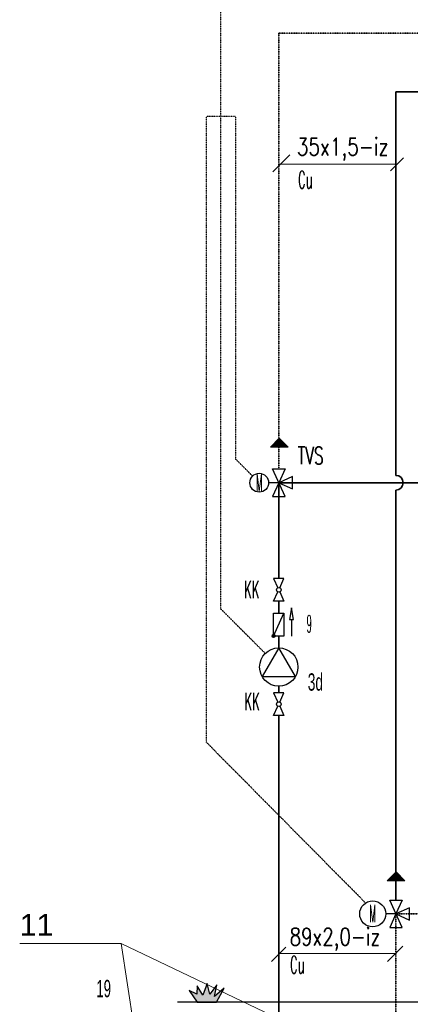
# Model space of a CAD drawing. Header units: millimetres. Extents: x -98431657 to -98227415, y -465497820 to -465456067.
# Tile 23 of 62: x -98406585 to -98405459, y -465488924 to -465486082. Entities that reach past the tile are written whole.
import ezdxf

# ---------------------------------------------------------------- set-up
doc = ezdxf.new("R2010")
doc.units = ezdxf.units.MM
doc.linetypes.add('Carkovana 0.5x', pattern=[0.14, 0.1, -0.04])
doc.linetypes.add('Teckovana', pattern=[0.06, 0, -0.06])
for name, color, linetype, lineweight in [('Aktivní chlazení', 7, 'Continuous', 25), ('Pasivní chlazení', 7, 'Continuous', 25), ('Standard', 7, 'Continuous', 25), ('WPF 1 - vrt', 7, 'Continuous', 25), ('základ', 7, 'Continuous', 25)]:
    doc.layers.add(name, color=color, linetype=linetype, lineweight=lineweight)
doc.styles.add('ARIAL', font='arial.ttf')
doc.styles.add('ARIALNARROW', font='ARIALN.TTF')
doc.styles.add('ROMANS', font='romans__.ttf')
doc.styles.add('TXT', font='txt_____.ttf')

msp = doc.modelspace()

# ---------------------------------------------------------------- hatches: boundary and pattern name
at = {"layer": 'Standard', "linetype": 'Continuous', "lineweight": 13, "true_color": 0x000000}
for points in [[(-98405862.9, -465487315.8), (-98405837.3, -465487315.8), (-98405837.3, -465487290.2)], [(-98405811.7, -465487315.8), (-98405837.3, -465487290.2), (-98405837.3, -465487315.8)], [(-98405526, -465488568.1), (-98405500.3, -465488568.1), (-98405500.3, -465488542.4)], [(-98405474.7, -465488568.1), (-98405500.3, -465488542.4), (-98405500.3, -465488568.1)]]:
    msp.add_hatch(color=18, dxfattribs=at).paths.add_polyline_path(points)
at = {"layer": 'WPF 1 - vrt', "true_color": 0x000000}
msp.add_hatch(color=18, dxfattribs=at).paths.add_polyline_path([(-98405848.7, -465487861.1), (-98405848.8, -465487860.1), (-98405849.1, -465487859.2), (-98405849.5, -465487858.4), (-98405850.1, -465487857.7), (-98405850.9, -465487857.1), (-98405851.7, -465487856.7), (-98405852.6, -465487856.5), (-98405853.5, -465487856.5), (-98405854.4, -465487856.6), (-98405855.3, -465487856.9), (-98405856.1, -465487857.4), (-98405856.8, -465487858.1), (-98405857.3, -465487858.8), (-98405857.7, -465487859.7), (-98405857.9, -465487860.6), (-98405857.9, -465487861.5), (-98405857.7, -465487862.4), (-98405857.3, -465487863.3), (-98405856.8, -465487864.1), (-98405856.1, -465487864.7), (-98405855.3, -465487865.2), (-98405854.4, -465487865.5), (-98405853.5, -465487865.7), (-98405852.6, -465487865.6), (-98405851.7, -465487865.4), (-98405850.9, -465487865), (-98405850.1, -465487864.4), (-98405849.5, -465487863.7), (-98405849.1, -465487862.9), (-98405848.8, -465487862)])
at = {"layer": 'WPF 1 - vrt'}
msp.add_hatch(color=86, dxfattribs=at).paths.add_polyline_path([(-98406057.3, -465488898.2), (-98406074, -465488870.9), (-98406074.5, -465488895.5), (-98406096.8, -465488884.9), (-98406073.4, -465488918.2), (-98406018.4, -465488918.2), (-98405995.7, -465488877.9), (-98406023.9, -465488901.4), (-98406016.8, -465488868.1), (-98406037.7, -465488895.2), (-98406045, -465488864.8)])

# ---------------------------------------------------------------- linework, layer by layer
at = {"color": 0, "linetype": 'Continuous', "lineweight": 13}
for p, q in [((-98405806.9, -465486471.9), (-98405855.9, -465486520.9)), ((-98405478.7, -465486480.8), (-98405516.2, -465486518.3)), ((-98405838.5, -465486499.1), (-98405501, -465486499.1)), ((-98405837.3, -465487290.2), (-98405862.9, -465487315.8)), ((-98405837.3, -465487290.2), (-98405811.7, -465487315.8)), ((-98405862.9, -465487315.8), (-98405837.3, -465487315.8)), ((-98405811.7, -465487315.8), (-98405837.3, -465487315.8)), ((-98405500.3, -465488542.4), (-98405526, -465488568.1)), ((-98405500.3, -465488542.4), (-98405474.7, -465488568.1)), ((-98405526, -465488568.1), (-98405500.3, -465488568.1)), ((-98405474.7, -465488568.1), (-98405500.3, -465488568.1)), ((-98405818.3, -465488759.8), (-98405859.4, -465488800.9)), ((-98405481, -465488756.7), (-98405525.2, -465488800.9)), ((-98405501, -465488778.1), (-98405836.7, -465488778.1))]:
    msp.add_line(p, q, dxfattribs=at)
at = {"layer": 'Aktivní chlazení', "color": 171, "linetype": 'Carkovana 0.5x', "lineweight": 35, "true_color": 0x7070ff}
for p in [(-98405838.5, -465487378.8), (-98404485.9, -465486120.9)]:
    msp.add_line(p, (-98405838.5, -465486120.9), dxfattribs=at)
at = {"layer": 'Aktivní chlazení', "color": 1, "lineweight": 35}
for p, q in [((-98405501, -465487397.4), (-98405501, -465486289.7)), ((-98404485.9, -465486289.7), (-98405501, -465486289.7)), ((-98405501, -465488623.7), (-98405501, -465487439.6))]:
    msp.add_line(p, q, dxfattribs=at)
at = {"layer": 'Aktivní chlazení', "linetype": 'Teckovana'}
for p, q in [((-98405963.3, -465486361), (-98406047.7, -465486361)), ((-98406047.7, -465486361), (-98406047.7, -465488167.5)), ((-98405963.3, -465486361), (-98405963.3, -465487349.7)), ((-98405913.9, -465487399.2), (-98405963.3, -465487349.7)), ((-98405588.2, -465488631.9), (-98406047.7, -465488167.5))]:
    msp.add_line(p, q, dxfattribs=at)
at = {"layer": 'Aktivní chlazení'}
for p, q in [((-98405838.5, -465487418.5), (-98405867.8, -465487418.5)), ((-98405501, -465488663.4), (-98405530.3, -465488663.4))]:
    msp.add_line(p, q, dxfattribs=at)
for points in [[(-98405820.6, -465487378.8), (-98405838.5, -465487418.5), (-98405798.9, -465487436.3), (-98405798.9, -465487400.6), (-98405838.5, -465487418.5), (-98405856.3, -465487458.1), (-98405820.6, -465487458.1), (-98405856.3, -465487378.8), (-98405820.6, -465487378.8)], [(-98405483.2, -465488623.7), (-98405501, -465488663.4), (-98405461.4, -465488681.2), (-98405461.4, -465488645.5), (-98405501, -465488663.4), (-98405518.8, -465488703), (-98405483.2, -465488703), (-98405518.8, -465488623.7), (-98405483.2, -465488623.7)]]:
    msp.add_lwpolyline(points, close=True, dxfattribs=at)
for centre, radius in [((-98405894.9, -465487418.5), 27.1), ((-98405567.8, -465488663.4), 37.5)]:
    msp.add_circle(centre, radius, dxfattribs=at)
at = {"layer": 'Aktivní chlazení', "color": 1, "lineweight": 35}
msp.add_arc((-98405501, -465487418.5), 21.1, 270, 90, dxfattribs=at)
at = {"layer": 'WPF 1 - vrt', "linetype": 'Teckovana'}
for p, q in [((-98406005.5, -465486361), (-98406005.5, -465486044.6)), ((-98406005.5, -465487783.6), (-98406005.5, -465486361)), ((-98405877.6, -465487911.6), (-98406005.5, -465487783.6))]:
    msp.add_line(p, q, dxfattribs=at)
at = {"layer": 'WPF 1 - vrt', "color": 30, "lineweight": 35}
for p, q in [((-98405838.5, -465487694.9), (-98405838.5, -465487418.5)), ((-98405254.8, -465487418.5), (-98405838.5, -465487418.5)), ((-98405838.5, -465487795.2), (-98405838.5, -465487760.9)), ((-98405838.5, -465487895.4), (-98405838.5, -465487861.1)), ((-98405838.5, -465488024.7), (-98405838.5, -465488005.9)), ((-98405838.5, -465488968.8), (-98405838.5, -465488090.8))]:
    msp.add_line(p, q, dxfattribs=at)
at = {"layer": 'WPF 1 - vrt'}
for p, q in [((-98405853.3, -465487861.1), (-98405823.7, -465487795.2)), ((-98405802.1, -465487813.4), (-98405802.1, -465487861.1)), ((-98405193.6, -465488918.2), (-98406130.1, -465488918.2))]:
    msp.add_line(p, q, dxfattribs=at)
at = {"layer": 'WPF 1 - vrt', "color": 171, "linetype": 'Carkovana 0.5x', "lineweight": 35, "true_color": 0x7070ff}
for p, q in [((-98405254.8, -465488663.4), (-98405501, -465488663.4)), ((-98405501, -465488663.4), (-98405501, -465488968.8))]:
    msp.add_line(p, q, dxfattribs=at)
at = {"layer": 'WPF 1 - vrt', "color": 0, "linetype": 'Continuous', "lineweight": 13}
for p, q in [((-98406585.4, -465488749.1), (-98406292.9, -465488749.1)), ((-98406292.9, -465488749.1), (-98406241.4, -465489086.9)), ((-98406292.9, -465488749.1), (-98405585.4, -465489086.9))]:
    msp.add_line(p, q, dxfattribs=at)
at = {"layer": 'WPF 1 - vrt'}
for points in [[(-98405835.8, -465487722), (-98405823.6, -465487694.9), (-98405853.3, -465487694.9), (-98405841.1, -465487722)], [(-98405835.8, -465487733.8), (-98405823.6, -465487760.9), (-98405853.3, -465487760.9), (-98405841.1, -465487733.8)], [(-98405835.8, -465488051.8), (-98405823.6, -465488024.7), (-98405853.3, -465488024.7), (-98405841.1, -465488051.8)], [(-98405835.8, -465488063.7), (-98405823.6, -465488090.8), (-98405853.3, -465488090.8), (-98405841.1, -465488063.7)]]:
    msp.add_lwpolyline(points, dxfattribs=at)
for points in [[(-98405823.7, -465487861.1), (-98405853.3, -465487861.1), (-98405853.3, -465487795.2), (-98405823.7, -465487795.2), (-98405823.7, -465487861.1)], [(-98405807.7, -465487813.4), (-98405796.5, -465487813.4), (-98405802.1, -465487779.7), (-98405807.7, -465487813.4)], [(-98405838.5, -465487895.4), (-98405886.4, -465487978.3), (-98405790.6, -465487978.3), (-98405838.5, -465487895.4)]]:
    msp.add_lwpolyline(points, close=True, dxfattribs=at)
at = {"layer": 'WPF 1 - vrt', "color": 96}
msp.add_lwpolyline([(-98406057.3, -465488898.2), (-98406074, -465488870.9), (-98406074.5, -465488895.5), (-98406096.8, -465488884.9), (-98406073.4, -465488918.2), (-98406018.4, -465488918.2), (-98405995.7, -465488877.9), (-98406023.9, -465488901.4), (-98406016.8, -465488868.1), (-98406037.7, -465488895.2), (-98406045, -465488864.8), (-98406057.3, -465488898.2)], close=True, dxfattribs=at)
at = {"layer": 'WPF 1 - vrt'}
for centre, radius in [((-98405838.5, -465487727.9), 6.5), ((-98405853.3, -465487861.1), 4.61), ((-98405838.5, -465487950.7), 55.3), ((-98405838.5, -465488057.8), 6.5)]:
    msp.add_circle(centre, radius, dxfattribs=at)

# ---------------------------------------------------------------- texts
at = {"color": 0, "linetype": 'Continuous', "lineweight": 13, "insert": (-98406585.4, -465488726.2), "char_height": 62.5, "width": 126.364, "attachment_point": 7, "style": 'ARIAL'}
msp.add_mtext('{\\fArial|i0|b0;\\H62.500000;\\W1.000000;\\C7;11}\\P', dxfattribs=at)
at = {"layer": 'Aktivní chlazení', "char_height": 50, "width": 33.208, "attachment_point": 5, "style": 'TXT'}
for insert in [(-98405894.9, -465487417.8), (-98405567.8, -465488662.7)]:
    msp.add_mtext('\\W0.37;M', dxfattribs=dict(at, insert=insert))
at = {"layer": 'Pasivní chlazení', "color": 0, "lineweight": 25, "char_height": 50, "attachment_point": 2, "style": 'ROMANS'}
for s, insert, width in [('\\W0.78;35x1,5-iz', (-98405654.5, -465486423.4), 322.718), ('\\W0.49;Cu', (-98405762.1, -465486518.9), 70.481), ('\\W0.77;89x2,0-iz', (-98405676.8, -465488704.2), 322.488), ('\\W0.49;Cu', (-98405785.1, -465488785.4), 70.481)]:
    msp.add_mtext(s, dxfattribs=dict(at, insert=insert, width=width))
at = {"layer": 'WPF 1 - vrt', "char_height": 50}
for s, insert, width, attachment_point, style in [('\\W0.49;KK', (-98405938.6, -465487726.8), 70.486, 4, 'ROMANS'), ('\\W0.37;9', (-98405750.6, -465487825.7), 32.674, 5, 'ROMANS'), ('\\W0.69;3d', (-98405733, -465487994.2), 61.553, 5, 'ARIALNARROW'), ('\\W0.49;KK', (-98405937.6, -465488050), 70.486, 4, 'ROMANS'), ('\\W0.66;19', (-98406343.3, -465488879.3), 60.761, 5, 'ARIALNARROW')]:
    msp.add_mtext(s, dxfattribs=dict(at, insert=insert, width=width, attachment_point=attachment_point, style=style))
at = {"layer": 'základ', "insert": (-98405784.2, -465487340.2), "char_height": 50, "width": 109.464, "attachment_point": 4, "style": 'ROMANS'}
msp.add_mtext('\\W0.65;TVS', dxfattribs=at)

doc.saveas('drawing.dxf')
